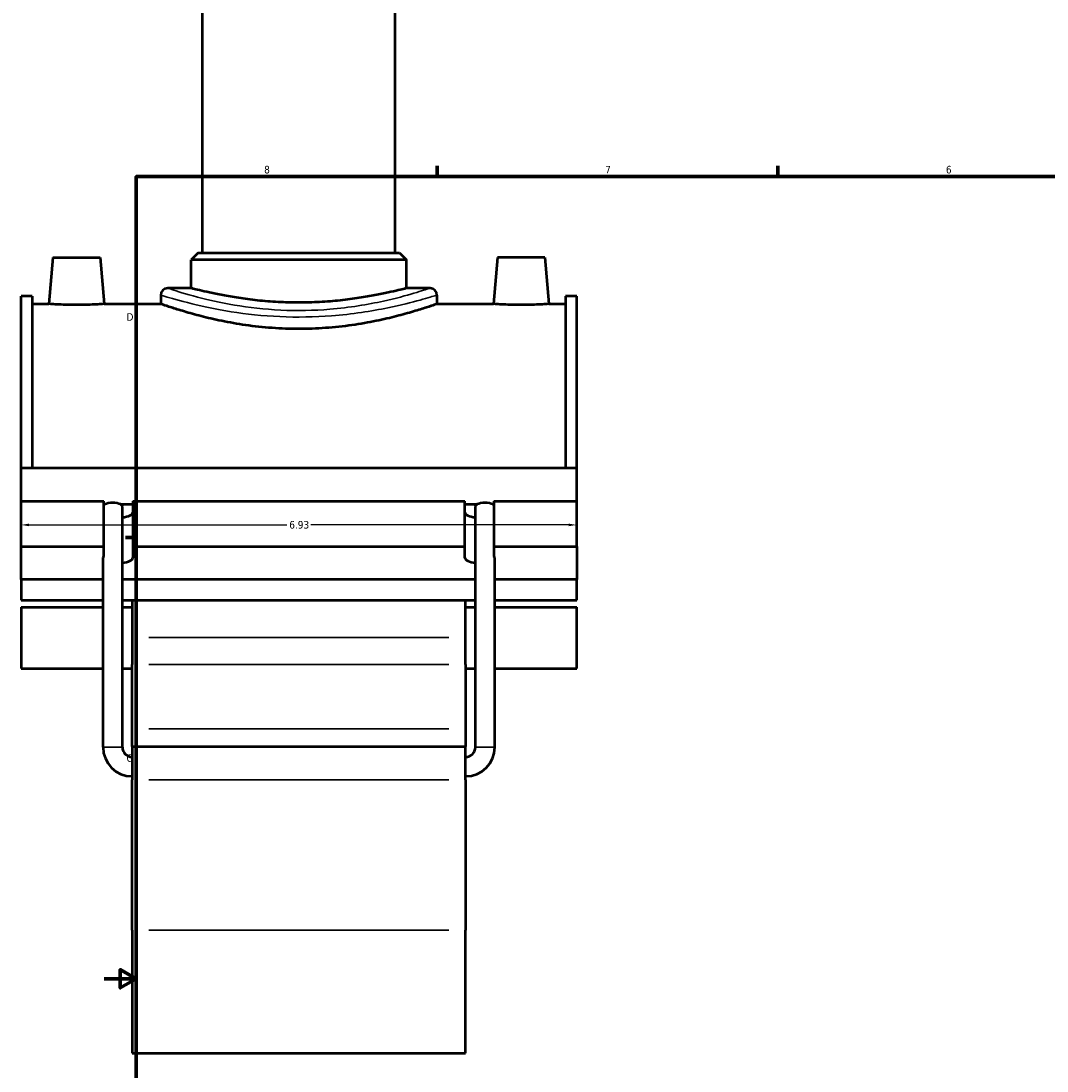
# Model space of a CAD drawing. Header units: inches. Extents: x -0.9 to 49.3, y -1.4 to 48.1.
# Tile 2 of 9: x -0.9 to 11.9, y 9.9 to 22.9. Entities that reach past the tile are written whole.
import ezdxf

# ---------------------------------------------------------------- set-up
doc = ezdxf.new("R2010")
doc.units = ezdxf.units.IN
doc.header["$MEASUREMENT"] = 0
for name, color, linetype, lineweight in [('Border (ANSI)', 7, 'Continuous', 70), ('Dimension (ANSI)', 7, 'Continuous', 25), ('Visible (ANSI)', 7, 'Continuous', 50), ('Visible Narrow (ANSI)', 7, 'Continuous', 35)]:
    doc.layers.add(name, color=color, linetype=linetype, lineweight=lineweight)
doc.styles.add('Note Text (ANSI)', font='tahoma.ttf')
doc.dimstyles.new('Default (ANSI)', dxfattribs={"dimtxt": 0.094488, "dimasz": 0.098425, "dimexe": 0.125, "dimexo": 0.0625, "dimgap": 0.031496, "dimtad": 0, "dimtih": 1, "dimtoh": 1, "dimrnd": 1e-08, "dimzin": 4, "dimdsep": 46, "dimtxsty": 'Note Text (ANSI)', "dimcen": 0.09, "dimdle": 0.393701, "dimclrd": 256, "dimclre": 256, "dimclrt": 5, "dimadec": 0, "dimazin": 1, "dimtfac": 1, "dimtofl": 0, "dimtmove": 0, "dimatfit": 3, "dimfxl": 1, "dimtolj": 1, "dimtzin": 4, "dimlwd": -1, "dimlwe": -1, "dimarcsym": 0})

# ---------------------------------------------------------------- blocks, each defined once
blk = doc.blocks.new('Borders Default Border')
at = {"layer": 'Border (ANSI)'}
for p, q in [((4.25, 21), (4.25, 21.134)), ((8.5, 21), (8.5, 21.134)), ((0.5, 16.5), (0.366, 16.5))]:
    blk.add_line(p, q, dxfattribs=at)
at = {"layer": 'Border (ANSI)', "flags": 128}
for points in [[(0.5, 1), (0.5, 21), (33.5, 21), (33.5, 1), (0.5, 1)], [(0.1, 11), (0.5, 11), (0.3, 11.115), (0.3, 10.885), (0.5, 11)]]:
    blk.add_lwpolyline(points, dxfattribs=at)
at = {"layer": 'Border (ANSI)', "color": 5, "true_color": 0x0000ff, "char_height": 0.0945, "attachment_point": 7, "style": 'Note Text (ANSI)'}
for s, insert in [('8', (2.094, 21.038)), ('7', (6.346, 21.04)), ('6', (10.595, 21.038)), ('D', (0.378, 19.203)), ('C', (0.378, 13.701))]:
    blk.add_mtext(s, dxfattribs=dict(at, insert=insert))
blk = doc.blocks.new('*D9')
at = {"layer": 'Defpoints', "color": 0, "transparency": 16777216}
for p in [(-0.938, 16.658), (5.992, 16.658), (5.992, 16.658)]:
    blk.add_point(p, dxfattribs=at)
at = {"layer": 'Dimension (ANSI)', "transparency": 16777216}
for p, q in [((-0.84, 16.658), (2.376, 16.658)), ((5.893, 16.658), (2.678, 16.658))]:
    blk.add_line(p, q, dxfattribs=at)
for points in [[(-0.84, 16.674), (-0.84, 16.642), (-0.938, 16.658)], [(5.893, 16.674), (5.893, 16.642), (5.992, 16.658)]]:
    blk.add_solid(points, dxfattribs=at)
at = {"layer": 'Dimension (ANSI)', "color": 5, "transparency": 16777216, "insert": (2.407, 16.707), "char_height": 0.0945, "attachment_point": 1, "style": 'Note Text (ANSI)'}
blk.add_mtext('\\A1;6.93', dxfattribs=at)

msp = doc.modelspace()

# ---------------------------------------------------------------- linework, layer by layer
at = {"layer": 'Visible (ANSI)'}
for p, q in [((1.327, 20.05), (1.327, 24.038)), ((3.727, 20.05), (3.727, 24.038)), ((1.271, 20.05), (1.185, 19.963)), ((1.271, 20.05), (3.782, 20.05)), ((3.782, 20.05), (3.868, 19.963)), ((-0.54, 19.991), (-0.591, 19.413)), ((-0.54, 19.991), (0.05, 19.991)), ((0.05, 19.991), (0.101, 19.413)), ((3.868, 19.963), (1.185, 19.963)), ((1.185, 19.609), (1.185, 19.963)), ((3.868, 19.609), (3.868, 19.963)), ((5.004, 19.991), (4.953, 19.413)), ((5.594, 19.991), (5.004, 19.991)), ((5.594, 19.991), (5.645, 19.413)), ((-0.938, 17.368), (-0.938, 19.511)), ((-0.8, 19.511), (-0.938, 19.511)), ((-0.8, 19.511), (-0.8, 17.368)), ((0.805, 19.523), (0.805, 19.413)), ((1.185, 19.609), (0.891, 19.609)), ((4.163, 19.609), (3.868, 19.609)), ((4.249, 19.523), (4.249, 19.413)), ((5.853, 19.511), (5.853, 17.368)), ((5.992, 19.511), (5.853, 19.511)), ((5.992, 17.368), (5.992, 19.511)), ((-0.8, 19.413), (-0.591, 19.413)), ((0.101, 19.413), (0.805, 19.413)), ((4.249, 19.413), (4.953, 19.413)), ((5.645, 19.413), (5.853, 19.413)), ((-0.938, 17.368), (5.992, 17.368)), ((-0.938, 16.956), (-0.938, 17.368)), ((5.992, 16.956), (5.992, 17.368)), ((-0.938, 16.956), (0.094, 16.956)), ((-0.938, 16.39), (-0.938, 16.956)), ((0.094, 16.39), (0.094, 16.956)), ((0.094, 16.915), (0.108, 16.915)), ((0.303, 16.915), (0.455, 16.915)), ((0.326, 13.887), (0.326, 16.889)), ((0.455, 16.956), (0.455, 16.39)), ((0.455, 16.956), (4.598, 16.956)), ((4.598, 16.39), (4.598, 16.956)), ((4.598, 16.915), (4.751, 16.915)), ((4.728, 13.887), (4.728, 16.889)), ((4.946, 16.915), (4.96, 16.915)), ((4.96, 16.956), (4.96, 16.39)), ((4.96, 16.956), (5.992, 16.956)), ((5.992, 16.39), (5.992, 16.956)), ((-0.938, 16.39), (0.094, 16.39)), ((-0.938, 15.978), (-0.938, 16.39)), ((0.094, 16.265), (0.094, 16.39)), ((0.455, 16.39), (0.455, 16.246)), ((0.455, 16.39), (4.598, 16.39)), ((4.598, 16.246), (4.598, 16.39)), ((4.96, 16.39), (4.96, 16.265)), ((4.96, 16.39), (5.992, 16.39)), ((5.992, 16.39), (5.992, 15.978)), ((0.085, 13.887), (0.085, 16.248)), ((4.969, 13.887), (4.969, 16.248)), ((0.085, 15.978), (-0.938, 15.978)), ((-0.938, 15.978), (-0.938, 15.72)), ((4.728, 15.978), (0.326, 15.978)), ((5.992, 15.978), (4.969, 15.978)), ((5.992, 15.72), (5.992, 15.978)), ((-0.938, 15.72), (0.085, 15.72)), ((0.326, 15.72), (4.728, 15.72)), ((0.448, 15.72), (0.448, 15.256)), ((4.606, 15.256), (4.606, 15.72)), ((4.969, 15.72), (5.992, 15.72)), ((-0.938, 15.631), (-0.938, 14.869)), ((-0.938, 15.631), (0.085, 15.631)), ((0.326, 15.631), (0.448, 15.631)), ((4.606, 15.631), (4.728, 15.631)), ((4.969, 15.631), (5.992, 15.631)), ((5.992, 14.869), (5.992, 15.631)), ((0.448, 15.256), (0.448, 14.919)), ((4.606, 14.919), (4.606, 15.256)), ((-0.938, 14.869), (0.085, 14.869)), ((0.326, 14.869), (0.448, 14.869)), ((0.448, 14.115), (0.448, 14.919)), ((4.606, 14.919), (4.606, 14.115)), ((4.606, 14.869), (4.728, 14.869)), ((4.969, 14.869), (5.992, 14.869)), ((0.448, 13.894), (0.448, 14.115)), ((4.606, 14.115), (4.606, 13.894)), ((0.448, 13.894), (0.448, 13.481)), ((0.448, 13.894), (4.606, 13.894)), ((4.606, 13.481), (4.606, 13.894)), ((0.448, 11.604), (0.448, 13.481)), ((4.606, 13.481), (4.606, 11.604)), ((0.448, 11.604), (0.448, 10.071)), ((4.606, 10.071), (4.606, 11.604)), ((0.448, 10.071), (4.606, 10.071))]:
    msp.add_line(p, q, dxfattribs=at)
for centre, radius, start, end in [((0.891, 19.523), 0.0861, 90, 180), ((4.163, 19.523), 0.0861, 0, 90), ((0.448, 13.887), 0.363, 180, 270), ((0.448, 13.887), 0.122, 180, 270), ((4.606, 13.887), 0.363, 270, 0), ((4.606, 13.887), 0.122, 270, 0)]:
    msp.add_arc(centre, radius, start, end, dxfattribs=at)
for centre, major_axis, ratio, start_param, end_param in [((0.205, 16.889), (0.121, 0), 0.36397, 2.515073, 2.752103), ((0.205, 16.889), (-0.121, 0), 0.36397, 3.768113, 5.656665), ((0.205, 16.889), (0.121, 0), 0.36397, 0, 0.62652), ((4.848, 16.889), (0.121, 0), 0.36397, 2.515073, 3.141593), ((4.848, 16.889), (-0.121, 0), 0.36397, 3.768113, 5.656665), ((4.848, 16.889), (0.121, 0), 0.36397, 0.38949, 0.62652), ((0.275, 16.812), (0.181, 0), 0.34202, 4.999729, 6.283185), ((4.779, 16.812), (-0.181, 0), 0.34202, 0, 1.283457), ((0.205, 16.248), (0.121, 0), 0.36397, 2.752103, 3.141593), ((0.275, 16.246), (0.181, 0), 0.34202, 4.999729, 6.283185), ((4.779, 16.246), (-0.181, 0), 0.34202, 0, 1.283457), ((4.848, 16.248), (0.121, 0), 0.36397, 0, 0.38949)]:
    msp.add_ellipse(centre, major_axis=major_axis, ratio=ratio, start_param=start_param, end_param=end_param, dxfattribs=at)
for points, knots in [([(3.868, 19.609), (3.868, 19.609), (3.86, 19.607), (3.826, 19.598), (3.8, 19.592), (3.731, 19.575), (3.689, 19.565), (3.59, 19.543), (3.535, 19.532), (3.416, 19.509), (3.349, 19.498), (3.203, 19.476), (3.124, 19.465), (2.959, 19.448), (2.873, 19.441), (2.699, 19.432), (2.611, 19.43), (2.442, 19.43), (2.355, 19.432), (2.181, 19.441), (2.095, 19.448), (1.93, 19.465), (1.851, 19.476), (1.705, 19.498), (1.638, 19.509), (1.519, 19.532), (1.463, 19.543), (1.365, 19.565), (1.322, 19.575), (1.254, 19.592), (1.228, 19.598), (1.193, 19.607), (1.185, 19.609), (1.185, 19.609)], [5.160231, 5.160231, 5.160231, 5.160231, 5.805204, 5.805204, 6.450178, 6.450178, 7.095151, 7.095151, 7.740125, 7.740125, 8.385209, 8.385209, 9.030293, 9.030293, 9.675377, 9.675377, 10.320462, 10.320462, 10.965546, 10.965546, 11.61063, 11.61063, 12.255715, 12.255715, 12.900799, 12.900799, 13.545772, 13.545772, 14.190746, 14.190746, 14.835719, 14.835719, 15.480693, 15.480693, 15.480693, 15.480693]), ([(0.101, 19.413), (0.101, 19.413), (0.092, 19.412), (0.057, 19.41), (0.03, 19.408), (-0.031, 19.405), (-0.07, 19.404), (-0.155, 19.401), (-0.202, 19.401), (-0.289, 19.401), (-0.335, 19.401), (-0.42, 19.404), (-0.459, 19.405), (-0.521, 19.408), (-0.547, 19.41), (-0.582, 19.412), (-0.591, 19.413), (-0.591, 19.413)], [1.326253, 1.326253, 1.326253, 1.326253, 1.657699, 1.657699, 1.989144, 1.989144, 2.320825, 2.320825, 2.652506, 2.652506, 2.984187, 2.984187, 3.315868, 3.315868, 3.647314, 3.647314, 3.97876, 3.97876, 3.97876, 3.97876]), ([(4.249, 19.413), (4.249, 19.413), (4.238, 19.409), (4.194, 19.394), (4.161, 19.383), (4.073, 19.354), (4.018, 19.337), (3.892, 19.299), (3.82, 19.279), (3.669, 19.24), (3.583, 19.22), (3.396, 19.182), (3.294, 19.164), (3.082, 19.133), (2.972, 19.121), (2.749, 19.105), (2.636, 19.101), (2.418, 19.101), (2.305, 19.105), (2.082, 19.121), (1.971, 19.133), (1.759, 19.164), (1.658, 19.182), (1.471, 19.22), (1.385, 19.24), (1.233, 19.279), (1.162, 19.299), (1.036, 19.337), (0.981, 19.354), (0.893, 19.383), (0.859, 19.394), (0.815, 19.409), (0.805, 19.413), (0.805, 19.413)], [6.65223, 6.65223, 6.65223, 6.65223, 7.48352, 7.48352, 8.314809, 8.314809, 9.146098, 9.146098, 9.977387, 9.977387, 10.809155, 10.809155, 11.640924, 11.640924, 12.472692, 12.472692, 13.304461, 13.304461, 14.136229, 14.136229, 14.967998, 14.967998, 15.799766, 15.799766, 16.631535, 16.631535, 17.462824, 17.462824, 18.294113, 18.294113, 19.125402, 19.125402, 19.956691, 19.956691, 19.956691, 19.956691]), ([(5.645, 19.413), (5.645, 19.413), (5.636, 19.412), (5.601, 19.41), (5.574, 19.408), (5.513, 19.405), (5.474, 19.404), (5.389, 19.401), (5.342, 19.401), (5.299, 19.401), (5.255, 19.401), (5.209, 19.401), (5.124, 19.404), (5.085, 19.405), (5.023, 19.408), (4.997, 19.41), (4.962, 19.412), (4.953, 19.413), (4.953, 19.413)], [3.97876, 3.97876, 3.97876, 3.97876, 4.310205, 4.310205, 4.641651, 4.641651, 4.973332, 4.973332, 5.305013, 5.305013, 5.305013, 5.636694, 5.636694, 5.968375, 5.968375, 6.299821, 6.299821, 6.631266, 6.631266, 6.631266, 6.631266])]:
    msp.add_open_spline(points, degree=3, knots=knots, dxfattribs=at)
at = {"layer": 'Visible Narrow (ANSI)'}
for p, q in [((4.398, 15.256), (0.656, 15.256)), ((0.656, 14.919), (4.398, 14.919)), ((0.656, 14.115), (4.398, 14.115)), ((0.324, 13.887), (0.086, 13.887)), ((4.729, 13.887), (4.967, 13.887)), ((0.656, 13.481), (4.398, 13.481)), ((0.656, 11.604), (4.398, 11.604))]:
    msp.add_line(p, q, dxfattribs=at)
for points, knots in [([(0.805, 19.523), (0.805, 19.523), (0.823, 19.517), (0.923, 19.487), (1.039, 19.453), (1.331, 19.382), (1.497, 19.346), (1.869, 19.287), (2.075, 19.264), (2.503, 19.245), (2.724, 19.249), (3.192, 19.285), (3.434, 19.323), (3.798, 19.398), (3.935, 19.433), (4.138, 19.489), (4.205, 19.51), (4.244, 19.522), (4.249, 19.523), (4.249, 19.523)], [-33.236454, -33.236454, -33.236454, -33.236454, -32.167343, -32.167343, -30.329979, -30.329979, -28.751147, -28.751147, -27.172426, -27.172426, -25.585377, -25.585377, -23.63078, -23.63078, -22.052722, -22.052722, -20.511065, -20.511065, -19.941876, -19.941876, -19.941876, -19.941876]), ([(4.163, 19.609), (4.163, 19.609), (4.158, 19.608), (4.121, 19.596), (4.057, 19.575), (3.865, 19.518), (3.735, 19.482), (3.389, 19.406), (3.159, 19.367), (2.714, 19.33), (2.504, 19.326), (2.098, 19.346), (1.902, 19.369), (1.548, 19.429), (1.391, 19.465), (1.113, 19.538), (1.003, 19.573), (0.909, 19.603), (0.891, 19.609), (0.891, 19.609)], [19.941876, 19.941876, 19.941876, 19.941876, 20.511065, 20.511065, 22.052722, 22.052722, 23.63078, 23.63078, 25.585377, 25.585377, 27.172426, 27.172426, 28.751147, 28.751147, 30.329979, 30.329979, 32.167343, 32.167343, 33.236454, 33.236454, 33.236454, 33.236454])]:
    msp.add_open_spline(points, degree=3, knots=knots, dxfattribs=at)

# ---------------------------------------------------------------- block references
msp.add_blockref('Borders Default Border', (0, 0))

# ---------------------------------------------------------------- dimensions: what is measured, and where the dimension line sits
at = {"layer": 'Dimension (ANSI)'}
dim = msp.add_linear_dim(base=(5.992, 16.658), p1=(-0.938, 16.658), p2=(5.992, 16.658), dimstyle='Default (ANSI)', override={"dimgap": 0.031496, "dimtih": 0, "dimtoh": 0, "dimdec": 2, "dimse1": 1, "dimse2": 1, "dimtol": 0, "dimlim": 0, "dimtp": 0, "dimtm": 0, "dimtdec": 2, "dimatfit": 1}, dxfattribs=at)
dim.commit()
dim.dimension.update_dxf_attribs({"geometry": '*D9', "text_midpoint": (2.527, 16.658), "dimtype": 160})

doc.saveas('drawing.dxf')
